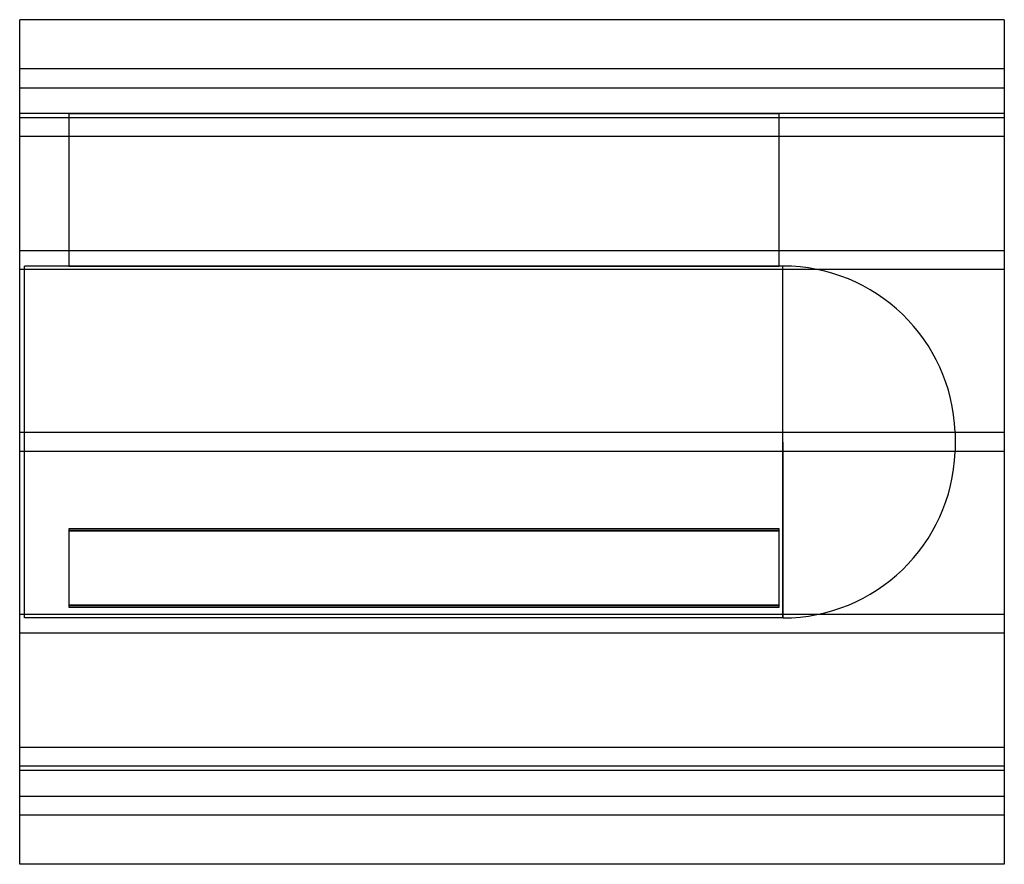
# Model space of a CAD drawing. Header units: millimetres. Extents: x -420 to 420, y -360 to 360.
import ezdxf

# ---------------------------------------------------------------- set-up
doc = ezdxf.new("R2010")
doc.units = ezdxf.units.MM
doc.layers.add('HIDDEN', color=7, linetype='Continuous')
doc.layers.add('THICK', color=7, linetype='Continuous')

msp = doc.modelspace()

# ---------------------------------------------------------------- linework, layer by layer
at = {"layer": 'HIDDEN'}
for p, q in [((420, 318), (-420, 318)), ((-420, 302), (420, 302)), ((-378, 280), (-420, 280)), ((-378, 280), (-378, 150)), ((-378, 280), (228, 280)), ((-378, 280), (-378, 280)), ((228, 280), (-378, 280)), ((228, 150), (228, 280)), ((228, 280), (228, 280)), ((420, 280), (228, 280)), ((420, 276.47), (-420, 276.47)), ((420, 276.47), (-420, 276.47)), ((420, 260.47), (-420, 260.47)), ((420, 260.47), (-420, 260.47)), ((420, 163), (-420, 163)), ((420, 163), (-420, 163)), ((420, 147), (-420, 147)), ((420, 147), (-420, 147)), ((-416, 0), (-416, 150)), ((-378, 150), (-416, 150)), ((228, 150), (-378, 150)), ((-378, 150), (228, 150)), ((231.1, 150), (228, 150)), ((231.1, 0), (231.1, 150)), ((378, 8.42), (378, 0)), ((420, 8), (-420, 8)), ((420, 8), (-420, 8)), ((231.1, 0), (231.1, -150)), ((420, -8), (-420, -8)), ((420, -8), (-420, -8)), ((-416, -150), (-416, 0)), ((231.1, -150), (231.1, 0)), ((378, 0), (378, -8.42)), ((-378, -74.13), (228, -74.13)), ((228, -74.13), (-378, -74.13)), ((-378, -74.13), (-378, -139.13)), ((228, -139.13), (228, -74.13)), ((228, -75.86), (-378, -75.86)), ((-378, -75.86), (228, -75.86)), ((228, -139.13), (-378, -139.13)), ((-378, -139.13), (-378, -140.87)), ((-378, -139.13), (228, -139.13)), ((-378, -140.87), (228, -140.87)), ((228, -140.87), (-378, -140.87)), ((228, -140.87), (228, -139.13)), ((420, -147), (-420, -147)), ((420, -147), (-420, -147)), ((231.1, -150), (-416, -150)), ((420, -163), (-420, -163)), ((420, -163), (-420, -163)), ((420, -260.47), (-420, -260.47)), ((420, -260.47), (-420, -260.47)), ((420, -276.47), (-420, -276.47)), ((420, -276.47), (-420, -276.47)), ((420, -280), (-420, -280)), ((-420, -302), (420, -302)), ((420, -318), (-420, -318))]:
    msp.add_line(p, q, dxfattribs=at)
for centre, start, end in [((231.1, 3), 2.11353, 89.99998), ((231.1, -3), 270.00002, 357.88647)]:
    msp.add_arc(centre, 147, start, end, dxfattribs=at)
at = {"layer": 'THICK'}
for p, q in [((-420, 0), (-420, 360)), ((420, 360), (-420, 360)), ((420, 360), (420, 0)), ((420, 0), (420, -360)), ((-420, -360), (-420, 0)), ((420, -360), (-420, -360))]:
    msp.add_line(p, q, dxfattribs=at)

doc.saveas('drawing.dxf')
